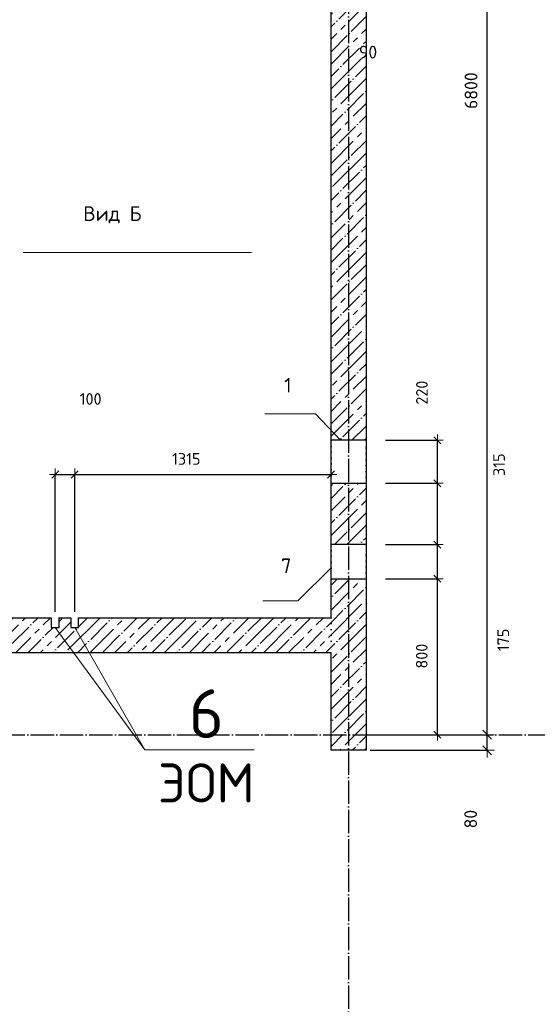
# Model space of a CAD drawing. Header units: millimetres. Extents: x 24180 to 116279, y -2337 to 52405.
# Tile 7 of 41: x 38053 to 40708, y 7017 to 12067. Entities that reach past the tile are written whole.
import ezdxf

# ---------------------------------------------------------------- set-up
doc = ezdxf.new("R2010")
doc.units = ezdxf.units.MM
doc.header["$PDMODE"] = 65
for name, pattern in [('______11', [150, 120, -15, 0, -15]), ('______5', [330, 240, -30, 30, -30]), ('______9', [30, 0, -30]), ('________', [0])]:
    doc.linetypes.add(name, pattern=pattern)
for name, color, linetype, lineweight in [('Standard', 7, 'Continuous', 25), ('Высотная отметка (отверстия)', 7, 'Continuous', 13), ('Размерная линия_ общее', 7, 'Continuous', 13), ('Размерная линия_ общее_1', 7, 'Continuous', 13), ('Стена_ общее', 7, 'Continuous', 35)]:
    doc.layers.add(name, color=color, linetype=linetype, lineweight=lineweight)
doc.layers.add('Осевая линия_ общее', color=7, linetype='______5', lineweight=13, true_color=0xa0a0a0)
doc.styles.add('ISOCPEUR', font='ISOCPEUR')
doc.dimstyles.new('DIMSTYLE_11', dxfattribs={"dimtxt": 66, "dimasz": 75, "dimexe": 0, "dimexo": 0, "dimgap": 33, "dimtad": 2, "dimdec": 0, "dimrnd": 5, "dimzin": 12, "dimdsep": 46, "dimtxsty": 'ISOCPEUR', "dimblk1": 'ALL_ML_STRICH', "dimblk2": 'ALL_ML_STRICH', "dimsah": 1, "dimcen": 0, "dimclrd": 7, "dimclre": 256, "dimclrt": 7, "dimadec": 0, "dimazin": 0, "dimtfac": 1, "dimtdec": 0, "dimtix": 1, "dimtmove": 2, "dimatfit": 3, "dimfxl": 0, "dimtvp": 1.2, "dimtzin": 0, "dimlwd": 0, "dimlwe": -3, "dimarcsym": 0})
doc.dimstyles.new('DIMSTYLE_13', dxfattribs={"dimtxt": 66, "dimasz": 75, "dimexe": 0, "dimexo": 0, "dimgap": 33, "dimtad": 0, "dimdec": 0, "dimrnd": 5, "dimzin": 12, "dimdsep": 46, "dimtxsty": 'ISOCPEUR', "dimblk1": 'ALL_ML_STRICH', "dimblk2": 'ALL_ML_STRICH', "dimsah": 1, "dimcen": 0, "dimclrd": 7, "dimclre": 256, "dimclrt": 7, "dimadec": 0, "dimazin": 0, "dimtfac": 1, "dimtdec": 0, "dimtix": 1, "dimtmove": 2, "dimatfit": 3, "dimfxl": 0, "dimtvp": 1.2, "dimtzin": 0, "dimlwd": 0, "dimlwe": -3, "dimarcsym": 0})
doc.dimstyles.new('DIMSTYLE_15', dxfattribs={"dimtxt": 60, "dimasz": 60, "dimexe": 0, "dimexo": 0, "dimgap": 30, "dimtad": 0, "dimdec": 0, "dimrnd": 5, "dimzin": 12, "dimdsep": 46, "dimtxsty": 'ISOCPEUR', "dimblk1": 'ALL_ML_STRICH', "dimblk2": 'ALL_ML_STRICH', "dimsah": 1, "dimcen": 0, "dimclrd": 7, "dimclre": 256, "dimclrt": 7, "dimadec": 0, "dimazin": 0, "dimtfac": 1, "dimtdec": 0, "dimtix": 1, "dimtmove": 2, "dimatfit": 3, "dimfxl": 0, "dimtzin": 0, "dimlwd": 0, "dimlwe": -3, "dimarcsym": 0})
doc.dimstyles.new('DIMSTYLE_5', dxfattribs={"dimtxt": 60, "dimasz": 60, "dimexe": 0, "dimexo": 0, "dimgap": 30, "dimtad": 2, "dimdec": 0, "dimrnd": 5, "dimzin": 12, "dimdsep": 46, "dimtxsty": 'ISOCPEUR', "dimblk1": 'ALL_ML_STRICH', "dimblk2": 'ALL_ML_STRICH', "dimsah": 1, "dimcen": 0, "dimclrd": 7, "dimclre": 256, "dimclrt": 7, "dimadec": 0, "dimazin": 0, "dimtfac": 1, "dimtdec": 0, "dimtix": 1, "dimtmove": 2, "dimatfit": 3, "dimfxl": 0, "dimtzin": 0, "dimlwd": 0, "dimlwe": -3, "dimarcsym": 0})
doc.dimstyles.new('DIMSTYLE_7', dxfattribs={"dimtxt": 60, "dimasz": 60, "dimexe": 0, "dimexo": 0, "dimgap": 30, "dimtad": 2, "dimdec": 0, "dimrnd": 5, "dimzin": 12, "dimdsep": 46, "dimtxsty": 'ISOCPEUR', "dimblk1": 'ALL_ML_STRICH', "dimblk2": 'ALL_ML_STRICH', "dimsah": 1, "dimcen": 0, "dimclrd": 7, "dimclre": 256, "dimclrt": 7, "dimadec": 0, "dimazin": 0, "dimtfac": 1, "dimtdec": 0, "dimtix": 1, "dimtmove": 2, "dimatfit": 3, "dimfxl": 0, "dimtvp": 1.2, "dimtzin": 0, "dimlwd": 0, "dimlwe": -3, "dimarcsym": 0})
doc.dimstyles.new('DIMSTYLE_9', dxfattribs={"dimtxt": 66, "dimasz": 75, "dimexe": 0, "dimexo": 0, "dimgap": 33, "dimtad": 2, "dimdec": 0, "dimrnd": 5, "dimzin": 12, "dimdsep": 46, "dimtxsty": 'ISOCPEUR', "dimblk1": 'ALL_ML_STRICH', "dimblk2": 'ALL_ML_STRICH', "dimsah": 1, "dimcen": 0, "dimclrd": 7, "dimclre": 256, "dimclrt": 7, "dimadec": 0, "dimazin": 0, "dimtfac": 1, "dimtdec": 0, "dimtix": 1, "dimtmove": 2, "dimatfit": 3, "dimfxl": 0, "dimtzin": 0, "dimlwd": 0, "dimlwe": -3, "dimarcsym": 0})
pattern_1 = [(45, (0, 0), (-63.63961, 63.63961), [120, -15, 0, -15]), (45, (-31.82, 31.82), (-63.63961, 63.63961), [240, -30, 30, -30])]

# ---------------------------------------------------------------- blocks, each defined once
blk = doc.blocks.new('ALL_ML_STRICH')
at = {"color": 0, "linetype": 'ByBlock', "lineweight": -2}
for p, q in [((-1, 0), (0.5, 0)), ((-0.3, -0.3), (0.3, 0.3)), ((0, -0.5), (0, 0.5))]:
    blk.add_line(p, q, dxfattribs=at)
blk = doc.blocks.new('*D196')
at = {"layer": 'DEFPOINTS', "color": 7, "linetype": 'Continuous', "lineweight": 13, "transparency": 33554687}
for p in [(39830, 8400), (39830, 8320), (40451.2, 8320)]:
    blk.add_point(p, dxfattribs=at)
at = {"layer": 'Размерная линия_ общее', "color": 253, "linetype": 'Continuous', "lineweight": -2, "true_color": 0xa0a0a0, "transparency": 33554687}
for p, q in [((39850, 8400), (40451.2, 8400)), ((39850, 8320), (40451.2, 8320))]:
    blk.add_line(p, q, dxfattribs=at)
at = {"layer": 'Размерная линия_ общее', "color": 7, "linetype": 'Continuous', "lineweight": -2, "transparency": 33554687}
blk.add_line((40451.2, 8320), (40451.2, 8400), dxfattribs=at)
at = {"layer": 'Размерная линия_ общее', "color": 7, "linetype": 'Continuous', "lineweight": 13, "transparency": 33554687, "xscale": 75, "yscale": 75, "zscale": 75}
for p, rotation in [((40451.2, 8400), 90), ((40451.2, 8320), 270)]:
    blk.add_blockref('ALL_ML_STRICH', p, dxfattribs=dict(at, rotation=rotation))
at = {"layer": 'Размерная линия_ общее', "color": 7, "linetype": 'Continuous', "lineweight": 13, "transparency": 33554687, "insert": (40366.1, 7967), "char_height": 66, "width": 132, "attachment_point": 5, "rotation": 90, "style": 'ISOCPEUR'}
blk.add_mtext('\\A1;{80}', dxfattribs=at)
blk = doc.blocks.new('*D197')
at = {"layer": 'DEFPOINTS', "color": 7, "linetype": 'Continuous', "lineweight": 13, "transparency": 33554687}
for p in [(39830, 15200), (39830, 8400), (40451.2, 8400)]:
    blk.add_point(p, dxfattribs=at)
at = {"layer": 'Размерная линия_ общее', "color": 253, "linetype": 'Continuous', "lineweight": -2, "true_color": 0xa0a0a0, "transparency": 33554687}
for p, q in [((39850, 15200), (40451.2, 15200)), ((39850, 8400), (40451.2, 8400))]:
    blk.add_line(p, q, dxfattribs=at)
at = {"layer": 'Размерная линия_ общее', "color": 7, "linetype": 'Continuous', "lineweight": -2, "transparency": 33554687}
blk.add_line((40451.2, 8400), (40451.2, 15200), dxfattribs=at)
at = {"layer": 'Размерная линия_ общее', "color": 7, "linetype": 'Continuous', "lineweight": 13, "transparency": 33554687, "xscale": 75, "yscale": 75, "zscale": 75}
for p, rotation in [((40451.2, 15200), 90), ((40451.2, 8400), 270)]:
    blk.add_blockref('ALL_ML_STRICH', p, dxfattribs=dict(at, rotation=rotation))
at = {"layer": 'Размерная линия_ общее', "color": 7, "linetype": 'Continuous', "lineweight": 13, "transparency": 33554687, "insert": (40368.2, 11703.3), "char_height": 66, "width": 264, "attachment_point": 5, "rotation": 90, "style": 'ISOCPEUR'}
blk.add_mtext('\\A1;{6800}', dxfattribs=at)
blk = doc.blocks.new('*D204')
at = {"layer": 'DEFPOINTS', "color": 7, "linetype": 'Continuous', "lineweight": 13, "transparency": 33554687}
for p in [(38235, 9734.5), (38235, 9000), (38335, 9000)]:
    blk.add_point(p, dxfattribs=at)
at = {"layer": 'Размерная линия_ общее_1', "color": 253, "linetype": 'Continuous', "lineweight": -2, "true_color": 0xa0a0a0, "transparency": 33554687}
for p, q in [((38235, 9030), (38235, 9734.5)), ((38335, 9030), (38335, 9734.5))]:
    blk.add_line(p, q, dxfattribs=at)
at = {"layer": 'Размерная линия_ общее_1', "color": 7, "linetype": 'Continuous', "lineweight": -2, "transparency": 33554687}
blk.add_line((38235, 9734.5), (38335, 9734.5), dxfattribs=at)
at = {"layer": 'Размерная линия_ общее_1', "color": 7, "linetype": 'Continuous', "lineweight": 13, "transparency": 33554687, "xscale": 60, "yscale": 60, "zscale": 60, "rotation": 180}
blk.add_blockref('ALL_ML_STRICH', (38235, 9734.5), dxfattribs=at)
at = {"layer": 'Размерная линия_ общее_1', "color": 7, "linetype": 'Continuous', "lineweight": 13, "transparency": 33554687, "xscale": 60, "yscale": 60, "zscale": 60}
blk.add_blockref('ALL_ML_STRICH', (38335, 9734.5), dxfattribs=at)
at = {"layer": 'Размерная линия_ общее_1', "color": 7, "linetype": 'Continuous', "lineweight": 13, "transparency": 33554687, "insert": (38416.8, 10122.1), "char_height": 60, "width": 180, "attachment_point": 5, "style": 'ISOCPEUR'}
blk.add_mtext('\\A1;{100}', dxfattribs=at)
blk = doc.blocks.new('*D205')
at = {"layer": 'DEFPOINTS', "color": 7, "linetype": 'Continuous', "lineweight": 13, "transparency": 33554687}
for p in [(38335, 9734.5), (39650, 9285.5), (38335, 9000)]:
    blk.add_point(p, dxfattribs=at)
at = {"layer": 'Размерная линия_ общее_1', "color": 253, "linetype": 'Continuous', "lineweight": -2, "true_color": 0xa0a0a0, "transparency": 33554687}
for p, q in [((38335, 9030), (38335, 9734.5)), ((39650, 9255.5), (39650, 9734.5))]:
    blk.add_line(p, q, dxfattribs=at)
at = {"layer": 'Размерная линия_ общее_1', "color": 7, "linetype": 'Continuous', "lineweight": -2, "transparency": 33554687}
blk.add_line((38335, 9734.5), (39650, 9734.5), dxfattribs=at)
at = {"layer": 'Размерная линия_ общее_1', "color": 7, "linetype": 'Continuous', "lineweight": 13, "transparency": 33554687, "xscale": 60, "yscale": 60, "zscale": 60, "rotation": 180}
blk.add_blockref('ALL_ML_STRICH', (38335, 9734.5), dxfattribs=at)
at = {"layer": 'Размерная линия_ общее_1', "color": 7, "linetype": 'Continuous', "lineweight": 13, "transparency": 33554687, "xscale": 60, "yscale": 60, "zscale": 60}
blk.add_blockref('ALL_ML_STRICH', (39650, 9734.5), dxfattribs=at)
at = {"layer": 'Размерная линия_ общее_1', "color": 7, "linetype": 'Continuous', "lineweight": 13, "transparency": 33554687, "insert": (38907.5, 9814.5), "char_height": 60, "width": 240, "attachment_point": 5, "style": 'ISOCPEUR'}
blk.add_mtext('\\A1;{1315}', dxfattribs=at)
blk = doc.blocks.new('*D279')
at = {"layer": 'DEFPOINTS', "color": 7, "linetype": 'Continuous', "lineweight": 13, "transparency": 33554687}
for p in [(39650, 12557.8), (39740, 12394.5), (39650, 12179.5)]:
    blk.add_point(p, dxfattribs=at)
at = {"layer": 'Размерная линия_ общее', "color": 253, "linetype": 'Continuous', "lineweight": -2, "true_color": 0xa0a0a0, "transparency": 33554687}
for p, q in [((39650, 12537.8), (39650, 12179.5)), ((39740, 12179.5), (39740, 12179.5))]:
    blk.add_line(p, q, dxfattribs=at)
at = {"layer": 'Размерная линия_ общее', "color": 7, "linetype": 'Continuous', "lineweight": -2, "transparency": 33554687}
blk.add_line((39650, 12179.5), (39740, 12179.5), dxfattribs=at)
at = {"layer": 'Размерная линия_ общее', "color": 7, "linetype": 'Continuous', "lineweight": 13, "transparency": 33554687, "xscale": 75, "yscale": 75, "zscale": 75, "rotation": 180}
blk.add_blockref('ALL_ML_STRICH', (39650, 12179.5), dxfattribs=at)
at = {"layer": 'Размерная линия_ общее', "color": 7, "linetype": 'Continuous', "lineweight": 13, "transparency": 33554687, "xscale": 75, "yscale": 75, "zscale": 75}
blk.add_blockref('ALL_ML_STRICH', (39740, 12179.5), dxfattribs=at)
at = {"layer": 'Размерная линия_ общее', "color": 7, "linetype": 'Continuous', "lineweight": 13, "transparency": 33554687, "insert": (39839.7, 11900.8), "char_height": 66, "width": 132, "attachment_point": 5, "style": 'ISOCPEUR'}
blk.add_mtext('\\A1;{90}', dxfattribs=at)
blk = doc.blocks.new('*D333')
at = {"layer": 'DEFPOINTS', "color": 7, "linetype": 'Continuous', "lineweight": 13, "transparency": 33554687}
for p in [(39830, 9200), (39830, 8400), (40195.2, 8400)]:
    blk.add_point(p, dxfattribs=at)
at = {"layer": 'Размерная линия_ общее_1', "color": 253, "linetype": 'Continuous', "lineweight": -2, "true_color": 0xa0a0a0, "transparency": 33554687}
for p, q in [((39930, 9200), (40195.2, 9200)), ((39930, 8400), (40195.2, 8400))]:
    blk.add_line(p, q, dxfattribs=at)
at = {"layer": 'Размерная линия_ общее_1', "color": 7, "linetype": 'Continuous', "lineweight": -2, "transparency": 33554687}
blk.add_line((40195.2, 8400), (40195.2, 9200), dxfattribs=at)
at = {"layer": 'Размерная линия_ общее_1', "color": 7, "linetype": 'Continuous', "lineweight": 13, "transparency": 33554687, "xscale": 60, "yscale": 60, "zscale": 60}
for p, rotation in [((40195.2, 9200), 90), ((40195.2, 8400), 270)]:
    blk.add_blockref('ALL_ML_STRICH', p, dxfattribs=dict(at, rotation=rotation))
at = {"layer": 'Размерная линия_ общее_1', "color": 7, "linetype": 'Continuous', "lineweight": 13, "transparency": 33554687, "insert": (40115.2, 8803), "char_height": 60, "width": 180, "attachment_point": 5, "rotation": 90, "style": 'ISOCPEUR'}
blk.add_mtext('\\A1;{800}', dxfattribs=at)
blk = doc.blocks.new('*D334')
at = {"layer": 'DEFPOINTS', "color": 7, "linetype": 'Continuous', "lineweight": 13, "transparency": 33554687}
for p in [(39830, 9375), (39830, 9200), (40195.2, 9200)]:
    blk.add_point(p, dxfattribs=at)
at = {"layer": 'Размерная линия_ общее_1', "color": 253, "linetype": 'Continuous', "lineweight": -2, "true_color": 0xa0a0a0, "transparency": 33554687}
for p, q in [((39930, 9375), (40195.2, 9375)), ((39930, 9200), (40195.2, 9200))]:
    blk.add_line(p, q, dxfattribs=at)
at = {"layer": 'Размерная линия_ общее_1', "color": 7, "linetype": 'Continuous', "lineweight": -2, "transparency": 33554687}
blk.add_line((40195.2, 9200), (40195.2, 9375), dxfattribs=at)
at = {"layer": 'Размерная линия_ общее_1', "color": 7, "linetype": 'Continuous', "lineweight": 13, "transparency": 33554687, "xscale": 60, "yscale": 60, "zscale": 60}
for p, rotation in [((40195.2, 9375), 90), ((40195.2, 9200), 270)]:
    blk.add_blockref('ALL_ML_STRICH', p, dxfattribs=dict(at, rotation=rotation))
at = {"layer": 'Размерная линия_ общее_1', "color": 7, "linetype": 'Continuous', "lineweight": 13, "transparency": 33554687, "insert": (40533.4, 8886), "char_height": 60, "width": 180, "attachment_point": 5, "rotation": 90, "style": 'ISOCPEUR'}
blk.add_mtext('\\A1;{175}', dxfattribs=at)
blk = doc.blocks.new('*D335')
at = {"layer": 'DEFPOINTS', "color": 7, "linetype": 'Continuous', "lineweight": 13, "transparency": 33554687}
for p in [(39830, 9690), (39830, 9375), (40195.2, 9375)]:
    blk.add_point(p, dxfattribs=at)
at = {"layer": 'Размерная линия_ общее_1', "color": 253, "linetype": 'Continuous', "lineweight": -2, "true_color": 0xa0a0a0, "transparency": 33554687}
for p, q in [((39930, 9690), (40195.2, 9690)), ((39930, 9375), (40195.2, 9375))]:
    blk.add_line(p, q, dxfattribs=at)
at = {"layer": 'Размерная линия_ общее_1', "color": 7, "linetype": 'Continuous', "lineweight": -2, "transparency": 33554687}
blk.add_line((40195.2, 9375), (40195.2, 9690), dxfattribs=at)
at = {"layer": 'Размерная линия_ общее_1', "color": 7, "linetype": 'Continuous', "lineweight": 13, "transparency": 33554687, "xscale": 60, "yscale": 60, "zscale": 60}
for p, rotation in [((40195.2, 9690), 90), ((40195.2, 9375), 270)]:
    blk.add_blockref('ALL_ML_STRICH', p, dxfattribs=dict(at, rotation=rotation))
at = {"layer": 'Размерная линия_ общее_1', "color": 7, "linetype": 'Continuous', "lineweight": 13, "transparency": 33554687, "insert": (40511.8, 9784.9), "char_height": 60, "width": 180, "attachment_point": 5, "rotation": 90, "style": 'ISOCPEUR'}
blk.add_mtext('\\A1;{315}', dxfattribs=at)
blk = doc.blocks.new('*D336')
at = {"layer": 'DEFPOINTS', "color": 7, "linetype": 'Continuous', "lineweight": 13, "transparency": 33554687}
for p in [(39830, 9910), (39830, 9690), (40195.2, 9690)]:
    blk.add_point(p, dxfattribs=at)
at = {"layer": 'Размерная линия_ общее_1', "color": 253, "linetype": 'Continuous', "lineweight": -2, "true_color": 0xa0a0a0, "transparency": 33554687}
for p, q in [((39930, 9910), (40195.2, 9910)), ((39930, 9690), (40195.2, 9690))]:
    blk.add_line(p, q, dxfattribs=at)
at = {"layer": 'Размерная линия_ общее_1', "color": 7, "linetype": 'Continuous', "lineweight": -2, "transparency": 33554687}
blk.add_line((40195.2, 9690), (40195.2, 9910), dxfattribs=at)
at = {"layer": 'Размерная линия_ общее_1', "color": 7, "linetype": 'Continuous', "lineweight": 13, "transparency": 33554687, "xscale": 60, "yscale": 60, "zscale": 60}
for p, rotation in [((40195.2, 9910), 90), ((40195.2, 9690), 270)]:
    blk.add_blockref('ALL_ML_STRICH', p, dxfattribs=dict(at, rotation=rotation))
at = {"layer": 'Размерная линия_ общее_1', "color": 7, "linetype": 'Continuous', "lineweight": 13, "transparency": 33554687, "insert": (40115.9, 10154.3), "char_height": 60, "width": 180, "attachment_point": 5, "rotation": 90, "style": 'ISOCPEUR'}
blk.add_mtext('\\A1;{220}', dxfattribs=at)

msp = doc.modelspace()

# ---------------------------------------------------------------- hatches: boundary and pattern name
at = {"layer": 'Стена_ общее', "linetype": 'Continuous', "lineweight": 18, "transparency": 33554687}
h = msp.add_hatch(dxfattribs=at)
h.set_pattern_fill('__________539', scale=30, style=0, pattern_type=2)
h.set_pattern_definition(pattern_1)
h.paths.add_polyline_path([(39830, 9910), (39830, 13045), (39650, 13045), (39650, 9910)], flags=0)
h = msp.add_hatch(dxfattribs=at)
h.set_pattern_fill('__________539', scale=30, style=0, pattern_type=2)
h.set_pattern_definition(pattern_1)
h.paths.add_polyline_path([(39830, 9375), (39830, 9690), (39650, 9690), (39650, 9375)], flags=0)
h = msp.add_hatch(dxfattribs=at)
h.set_pattern_fill('__________539', scale=30, style=0, pattern_type=2)
h.set_pattern_definition(pattern_1)
h.paths.add_polyline_path([(39830, 8320), (39830, 9200), (39650, 9200), (39650, 8320)], flags=0)
h = msp.add_hatch(dxfattribs=at)
h.set_pattern_fill('__________539', scale=30, style=0, pattern_type=2)
h.set_pattern_definition(pattern_1)
h.paths.add_polyline_path([(37120, 8820), (39650, 8820), (39650, 9000), (38355, 9000), (38355, 8950), (38315, 8950), (38315, 9000), (38255, 9000), (38255, 8950), (38215, 8950), (38215, 9000), (37120, 9000)], flags=0)

# ---------------------------------------------------------------- linework, layer by layer
at = {"color": 7, "linetype": 'Continuous', "lineweight": -3, "transparency": 33554687}
for p, q in [((39650, 9000), (39650, 13045)), ((39830, 13045), (39830, 8320)), ((37120, 9000), (38215, 9000)), ((38215, 9000), (38215, 8950)), ((38255, 8950), (38255, 9000)), ((38255, 9000), (38315, 9000)), ((38315, 9000), (38315, 8950)), ((38355, 8950), (38355, 9000)), ((38355, 9000), (39650, 9000)), ((38215, 8950), (38255, 8950)), ((38315, 8950), (38355, 8950)), ((39650, 8820), (37120, 8820)), ((39650, 8320), (39650, 8820)), ((39830, 8320), (39650, 8320))]:
    msp.add_line(p, q, dxfattribs=at)
at = {"color": 253, "linetype": '________', "lineweight": -3, "true_color": 0xababab, "transparency": 33554687}
for p, q in [((39830, 9910), (39650, 9910)), ((39650, 9690), (39830, 9690)), ((39830, 9375), (39650, 9375)), ((39650, 9200), (39830, 9200))]:
    msp.add_line(p, q, dxfattribs=at)
at = {"layer": 'Standard', "color": 7, "linetype": 'Continuous', "lineweight": 13, "transparency": 33554687}
msp.add_lwpolyline([(39650, 9255.5), (39480.3, 9085.8), (39300.3, 9085.8)], dxfattribs=at)
at = {"layer": 'Высотная отметка (отверстия)', "color": 7, "linetype": 'Continuous', "lineweight": 13, "transparency": 33554687}
msp.add_lwpolyline([(38335, 8950), (38695.5, 8322.6), (39255.5, 8322.6)], dxfattribs=at)
at = {"layer": 'Осевая линия_ общее', "color": 253, "linetype": '______11', "lineweight": -3, "true_color": 0xa0a0a0, "transparency": 33554687}
for p, q in [((39740, 16420), (39740, -2123)), ((24600, 8400), (70073.9, 8400))]:
    msp.add_line(p, q, dxfattribs=at)
at = {"layer": 'Осевая линия_ общее', "color": 7, "linetype": 'Continuous', "lineweight": 13, "transparency": 33554687}
for p, q in [((38071.3, 10872.8), (39241.3, 10872.8)), ((38235, 8950), (38695.5, 8322.6))]:
    msp.add_line(p, q, dxfattribs=at)
at = {"layer": 'Осевая линия_ общее', "color": 7, "linetype": 'Continuous', "lineweight": 18, "transparency": 33554687}
msp.add_lwpolyline([(39699.1, 9910), (39570, 10045.1), (39310, 10045.1)], dxfattribs=at)
at = {"layer": 'Стена_ общее', "color": 7, "linetype": '______9', "lineweight": -3, "transparency": 33554687}
for p, q in [((39650, 9910), (39650, 9690)), ((39650, 9910), (39650, 9690)), ((39830, 9690), (39830, 9910)), ((39830, 9690), (39830, 9910)), ((39650, 9375), (39650, 9200)), ((39650, 9375), (39650, 9200)), ((39830, 9200), (39830, 9375)), ((39830, 9200), (39830, 9375)), ((38255, 9000), (38215, 9000)), ((38355, 9000), (38315, 9000)), ((39650, 9000), (39650, 8820))]:
    msp.add_line(p, q, dxfattribs=at)

# ---------------------------------------------------------------- texts
at = {"layer": 'Standard', "color": 7, "linetype": 'Continuous', "lineweight": 13, "transparency": 33554687, "insert": (38528.5, 11066.5), "char_height": 75, "width": 305.526, "attachment_point": 5, "style": 'ISOCPEUR'}
msp.add_mtext('\\A1;{\\fISOCPEUR|i0|b0;\\H75.000000;\\W1.000000;\\C7;Вид Б}\\P', dxfattribs=at)
at = {"layer": 'Standard', "color": 7, "linetype": 'Continuous', "lineweight": 18, "transparency": 33554687, "char_height": 75, "attachment_point": 5, "style": 'ISOCPEUR'}
for s, insert, width in [('\\A1;{\\fISOCPEUR|i0|b0;\\H75.000000;\\W1.000000;\\C7;1}\\P', (39428.3, 10192.3), 58.333), ('\\A1;{\\fISOCPEUR|i0|b0;\\H75.000000;\\W1.000000;\\C7;7}\\P', (39420, 9266.3), 81.667)]:
    msp.add_mtext(s, dxfattribs=dict(at, insert=insert, width=width))
at = {"layer": 'Высотная отметка (отверстия)', "color": 7, "linetype": 'Continuous', "lineweight": 13, "transparency": 33554687, "style": 'ISOCPEUR'}
for s, insert, char_height, width, attachment_point in [('\\A1;{\\fISOCPEUR|i0|b0;\\H250.000000;\\W1.000000;\\C7;6}\\P', (39010.5, 8382.6), 75, 272.222, 8), ('\\A1;{\\fISOCPEUR|i0|b0;\\H200.000000;\\W1.000000;\\C7;ЭОМ}\\P', (39010.5, 8252.6), 60, 592.593, 2)]:
    msp.add_mtext(s, dxfattribs=dict(at, insert=insert, char_height=char_height, width=width, attachment_point=attachment_point))

# ---------------------------------------------------------------- dimensions: what is measured, and where the dimension line sits
at = {"layer": 'Размерная линия_ общее', "color": 7, "linetype": 'Continuous', "lineweight": 13, "transparency": 33554687}
for base, p1, p2, dimstyle, picture, middle in [((40451.2, 15200), (39850, 8400), (39850, 15200), 'DIMSTYLE_9', '*D197', (40368.2, 11703.3)), ((40451.2, 8400), (39850, 8320), (39850, 8400), 'DIMSTYLE_11', '*D196', (40366.1, 7967))]:
    dim = msp.add_linear_dim(base=base, p1=p1, p2=p2, angle=90, dimstyle=dimstyle, override={"dimpost": '<>', "dimclrd": 7, "dimclre": 253, "dimclrt": 7, "dimlwd": 0, "dimlwe": 65533}, dxfattribs=at)
    dim.commit()
    dim.dimension.update_dxf_attribs({"geometry": picture, "text_midpoint": middle, "dimtype": 160})
dim = msp.add_linear_dim(base=(39740, 12179.5), p1=(39650, 12537.8), p2=(39740, 12179.5), dimstyle='DIMSTYLE_13', override={"dimpost": '<>', "dimclrd": 7, "dimclre": 253, "dimclrt": 7, "dimlwd": 0, "dimlwe": 65533}, dxfattribs=at)
dim.commit()
dim.dimension.update_dxf_attribs({"geometry": '*D279', "text_midpoint": (39839.7, 11900.8), "dimtype": 160})
at = {"layer": 'Размерная линия_ общее_1', "color": 7, "linetype": 'Continuous', "lineweight": 13, "transparency": 33554687}
for base, p1, p2, dimstyle, picture, middle in [((40195.2, 9910), (39930, 9690), (39930, 9910), 'DIMSTYLE_5', '*D336', (40115.9, 10154.3)), ((40195.2, 9690), (39930, 9375), (39930, 9690), 'DIMSTYLE_15', '*D335', (40511.8, 9784.9)), ((40195.2, 9375), (39930, 9200), (39930, 9375), 'DIMSTYLE_15', '*D334', (40533.4, 8886)), ((40195.2, 9200), (39930, 8400), (39930, 9200), 'DIMSTYLE_5', '*D333', (40115.2, 8803))]:
    dim = msp.add_linear_dim(base=base, p1=p1, p2=p2, angle=90, dimstyle=dimstyle, override={"dimpost": '<>', "dimclrd": 7, "dimclre": 253, "dimclrt": 7, "dimlwd": 0, "dimlwe": 65533}, dxfattribs=at)
    dim.commit()
    dim.dimension.update_dxf_attribs({"geometry": picture, "text_midpoint": middle, "dimtype": 160})
for base, p1, p2, dimstyle, picture, middle in [((38335, 9734.5), (38235, 9030), (38335, 9030), 'DIMSTYLE_7', '*D204', (38416.8, 10122.1)), ((39650, 9734.5), (38335, 9030), (39650, 9255.5), 'DIMSTYLE_5', '*D205', (38907.5, 9814.5))]:
    dim = msp.add_linear_dim(base=base, p1=p1, p2=p2, dimstyle=dimstyle, override={"dimpost": '<>', "dimclrd": 7, "dimclre": 253, "dimclrt": 7, "dimlwd": 0, "dimlwe": 65533}, dxfattribs=at)
    dim.commit()
    dim.dimension.update_dxf_attribs({"geometry": picture, "text_midpoint": middle, "dimtype": 160})

doc.saveas('drawing.dxf')
